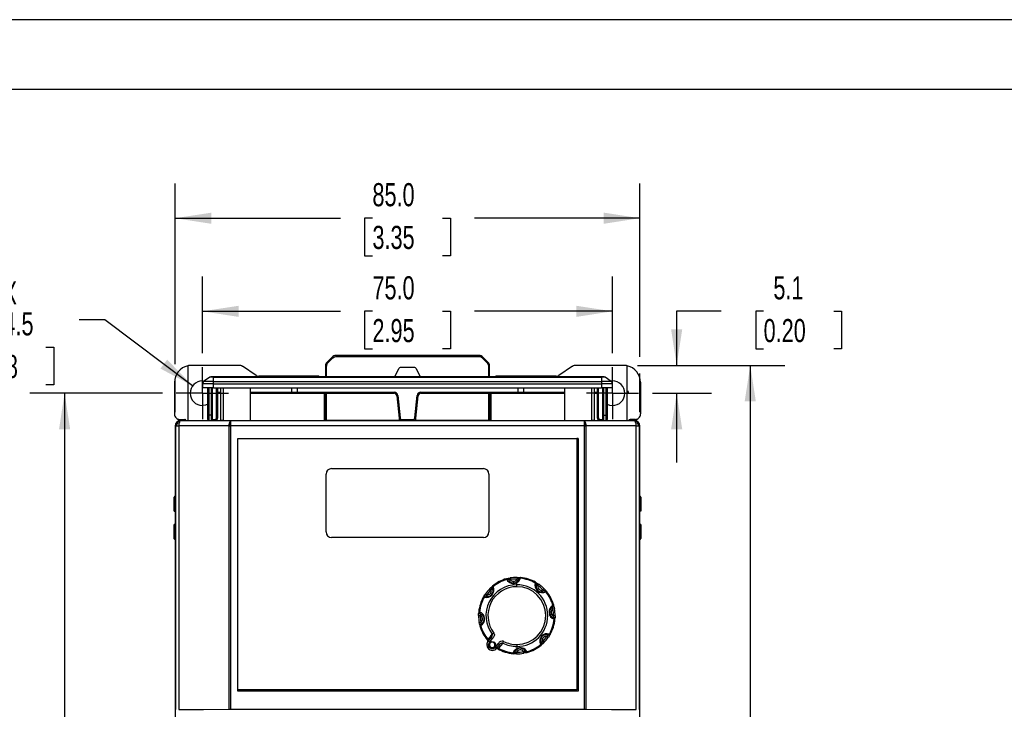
# Model space of a CAD drawing. Header units: millimetres. Extents: x 0 to 559, y 0 to 432.
# Tile 9 of 17: x 90 to 270, y 306 to 432. Entities that reach past the tile are written whole.
import ezdxf

# ---------------------------------------------------------------- set-up
doc = ezdxf.new("R2010")
doc.units = ezdxf.units.MM
doc.header["$LTSCALE"] = 2
doc.linetypes.add('CENTERX2', pattern=[20.32, 12.7, -2.54, 2.54, -2.54])
doc.layers.add('CENTER', color=40, linetype='CENTERX2')
doc.layers.add('DIMENSIONS', color=140, linetype='Continuous', lineweight=25)
doc.layers.add('TEXT', color=140, linetype='Continuous', lineweight=25)
doc.styles.add('SLDTEXTSTYLE0', font='TXT', dxfattribs={"width": 0.7})
doc.dimstyles.new('SLDDIMSTYLE0', dxfattribs={"dimtxt": 4.316016, "dimasz": 6.604, "dimexe": 0, "dimexo": 0.0625, "dimgap": 1.079004, "dimtad": 0, "dimtih": 1, "dimtoh": 1, "dimdec": 1, "dimrnd": 1e-09, "dimzin": 4, "dimdsep": 46, "dimtxsty": 'SLDTEXTSTYLE0', "dimsah": 1, "dimcen": 0.09, "dimadec": 0, "dimazin": 1, "dimtfac": 1, "dimtdec": 1, "dimtofl": 0, "dimtmove": 0, "dimatfit": 3, "dimfxl": 0, "dimfrac": 2, "dimtolj": 1, "dimtzin": 12, "dimarcsym": 0})
doc.dimstyles.new('SLDDIMSTYLE1', dxfattribs={"dimtxt": 4.316016, "dimasz": 6.604, "dimexe": 0, "dimexo": 0.0625, "dimgap": 1.079004, "dimtad": 0, "dimtih": 1, "dimtoh": 1, "dimdec": 1, "dimrnd": 1e-09, "dimzin": 12, "dimdsep": 46, "dimtxsty": 'SLDTEXTSTYLE0', "dimsah": 1, "dimcen": 0.09, "dimadec": 0, "dimazin": 3, "dimtfac": 1, "dimtdec": 1, "dimtofl": 0, "dimtmove": 0, "dimatfit": 3, "dimfxl": 0, "dimfrac": 2, "dimtolj": 1, "dimtzin": 12, "dimarcsym": 0})
doc.dimstyles.new('SLDDIMSTYLE3', dxfattribs={"dimtxt": 4.316016, "dimasz": 6.604, "dimexe": 0, "dimexo": 0.0625, "dimgap": 1.079004, "dimtad": 0, "dimtih": 1, "dimtoh": 1, "dimdec": 1, "dimrnd": 1e-09, "dimzin": 12, "dimdsep": 46, "dimtxsty": 'SLDTEXTSTYLE0', "dimsah": 1, "dimcen": 0.09, "dimadec": 0, "dimazin": 3, "dimtfac": 1, "dimtdec": 1, "dimtmove": 0, "dimatfit": 0, "dimfxl": 0, "dimfrac": 2, "dimtolj": 1, "dimtzin": 12, "dimarcsym": 0})
doc.dimstyles.new('SLDDIMSTYLE4', dxfattribs={"dimtxt": 4.316016, "dimasz": 6.604, "dimexe": 0, "dimexo": 0.0625, "dimgap": 1.079004, "dimtad": 0, "dimtih": 1, "dimtoh": 1, "dimdec": 1, "dimrnd": 1e-09, "dimzin": 12, "dimdsep": 46, "dimtxsty": 'SLDTEXTSTYLE0', "dimsah": 1, "dimcen": 0, "dimadec": 0, "dimazin": 3, "dimtfac": 1, "dimtdec": 1, "dimtofl": 0, "dimtmove": 0, "dimatfit": 3, "dimfxl": 0, "dimfrac": 2, "dimtolj": 1, "dimtzin": 12, "dimarcsym": 0})

# ---------------------------------------------------------------- blocks, each defined once
blk = doc.blocks.new('_D_9')
at = {"layer": 'DIMENSIONS'}
for p, q in [((123.47, 370.76), (123.47, 384.78)), ((198.47, 370.76), (198.47, 384.78)), ((123.47, 378.43), (148.71, 378.43)), ((154.56, 378.43), (153.11, 378.43)), ((153.11, 378.43), (153.11, 371.57)), ((167.38, 378.43), (168.83, 378.43)), ((168.83, 378.43), (168.83, 371.57)), ((198.47, 378.43), (173.23, 378.43)), ((153.11, 371.57), (154.56, 371.57)), ((168.83, 371.57), (167.38, 371.57))]:
    blk.add_line(p, q, dxfattribs=at)
for points in [[(123.47, 378.43), (130.08, 377.41), (130.08, 379.44)], [(198.47, 378.43), (191.87, 379.44), (191.87, 377.41)]]:
    blk.add_solid(points, dxfattribs=at)
at = {"layer": 'DIMENSIONS', "char_height": 4.233, "attachment_point": 1, "style": 'SLDTEXTSTYLE0'}
for s, insert in [('75.0', (154.56, 384.85)), ('2.95', (154.56, 377.02))]:
    blk.add_mtext(s, dxfattribs=dict(at, insert=insert))
blk = doc.blocks.new('_D_10')
at = {"layer": 'DIMENSIONS'}
for p, q in [((218.32, 378.43), (210.2, 378.43)), ((210.2, 378.43), (210.2, 368.54)), ((226.1, 378.43), (224.65, 378.43)), ((224.65, 378.43), (224.65, 371.57)), ((238.92, 378.43), (240.37, 378.43)), ((240.37, 378.43), (240.37, 371.57)), ((224.65, 371.57), (226.1, 371.57)), ((240.37, 371.57), (238.92, 371.57)), ((203.01, 368.54), (216.55, 368.54)), ((205.8, 363.44), (216.55, 363.44)), ((210.2, 363.44), (210.2, 350.74))]:
    blk.add_line(p, q, dxfattribs=at)
for points in [[(210.2, 368.54), (211.22, 375.15), (209.18, 375.15)], [(210.2, 363.44), (209.18, 356.83), (211.22, 356.83)]]:
    blk.add_solid(points, dxfattribs=at)
at = {"layer": 'DIMENSIONS', "char_height": 4.233, "attachment_point": 1, "style": 'SLDTEXTSTYLE0'}
for s, insert in [('5.1', (227.89, 384.85)), ('0.20', (226.1, 377.02))]:
    blk.add_mtext(s, dxfattribs=dict(at, insert=insert))
blk = doc.blocks.new('_D_11')
at = {"layer": 'DIMENSIONS'}
for p, q in [((203.01, 368.54), (230.01, 368.54)), ((223.66, 368.54), (223.66, 303.76)), ((217.25, 295.94), (215.8, 295.94)), ((215.8, 295.94), (215.8, 289.08)), ((230.07, 295.94), (231.52, 295.94)), ((231.52, 295.94), (231.52, 289.08)), ((215.8, 289.08), (217.25, 289.08)), ((231.52, 289.08), (230.07, 289.08)), ((223.66, 223.33), (223.66, 288.11)), ((205.12, 223.33), (230.01, 223.33))]:
    blk.add_line(p, q, dxfattribs=at)
for points in [[(223.66, 368.54), (222.64, 361.94), (224.68, 361.94)], [(223.66, 223.33), (224.68, 229.94), (222.64, 229.94)]]:
    blk.add_solid(points, dxfattribs=at)
at = {"layer": 'DIMENSIONS', "char_height": 4.233, "attachment_point": 1, "style": 'SLDTEXTSTYLE0'}
for s, insert in [('145.2', (215.45, 302.36)), ('5.72', (217.25, 294.54))]:
    blk.add_mtext(s, dxfattribs=dict(at, insert=insert))
blk = doc.blocks.new('_D_12')
at = {"layer": 'DIMENSIONS'}
for p, q in [((105.62, 376.89), (100.91, 376.89)), ((121.68, 364.79), (105.62, 376.89)), ((82.01, 371.84), (80.56, 371.84)), ((80.56, 371.84), (80.56, 364.98)), ((94.84, 371.84), (96.29, 371.84)), ((96.29, 371.84), (96.29, 364.98)), ((80.56, 364.98), (82.01, 364.98)), ((96.29, 364.98), (94.84, 364.98))]:
    blk.add_line(p, q, dxfattribs=at)
blk.add_solid([(121.68, 364.79), (117.02, 369.58), (115.79, 367.95)], dxfattribs=at)
at = {"layer": 'DIMENSIONS', "char_height": 4.233, "attachment_point": 1, "style": 'SLDTEXTSTYLE0'}
for s, insert in [('2X', (84.7, 383.91)), ('%%c', (80.55, 378.26)), ('4.5', (87.07, 378.26)), ('0.18', (82.01, 370.44))]:
    blk.add_mtext(s, dxfattribs=dict(at, insert=insert))
blk = doc.blocks.new('_D_13')
at = {"layer": 'DIMENSIONS'}
for p, q in [((118.48, 368.73), (118.47, 401.82)), ((203.47, 370.07), (203.47, 401.82)), ((118.47, 395.47), (148.71, 395.47)), ((154.56, 395.47), (153.11, 395.47)), ((153.11, 395.47), (153.11, 388.61)), ((167.38, 395.47), (168.83, 395.47)), ((168.83, 395.47), (168.83, 388.61)), ((203.47, 395.47), (173.23, 395.47)), ((153.11, 388.61), (154.56, 388.61)), ((168.83, 388.61), (167.38, 388.61)), ((118.48, 359.98), (118.48, 365.68)), ((203.47, 359.98), (203.47, 367.02))]:
    blk.add_line(p, q, dxfattribs=at)
for points in [[(118.47, 395.47), (125.08, 394.45), (125.08, 396.48)], [(203.47, 395.47), (196.86, 396.49), (196.86, 394.45)]]:
    blk.add_solid(points, dxfattribs=at)
at = {"layer": 'DIMENSIONS', "char_height": 4.233, "attachment_point": 1, "style": 'SLDTEXTSTYLE0'}
for s, insert in [('85.0', (154.56, 401.89)), ('3.35', (154.56, 394.07))]:
    blk.add_mtext(s, dxfattribs=dict(at, insert=insert))
blk = doc.blocks.new('_D_14')
at = {"layer": 'DIMENSIONS'}
for p, q in [((116.15, 363.44), (91.91, 363.44)), ((98.26, 363.44), (98.26, 303.49)), ((91.85, 295.66), (90.4, 295.66)), ((90.4, 295.66), (90.4, 288.8)), ((104.67, 295.66), (106.12, 295.66)), ((106.12, 295.66), (106.12, 288.8)), ((90.4, 288.8), (91.85, 288.8)), ((106.12, 288.8), (104.67, 288.8)), ((98.26, 227.89), (98.26, 287.84)), ((116.14, 227.89), (91.91, 227.89))]:
    blk.add_line(p, q, dxfattribs=at)
for points in [[(98.26, 363.44), (97.24, 356.83), (99.28, 356.83)], [(98.26, 227.89), (99.28, 234.49), (97.24, 234.49)]]:
    blk.add_solid(points, dxfattribs=at)
at = {"layer": 'DIMENSIONS', "char_height": 4.233, "attachment_point": 1, "style": 'SLDTEXTSTYLE0'}
for s, insert in [('135.6', (90.05, 302.09)), ('5.34', (91.85, 294.26))]:
    blk.add_mtext(s, dxfattribs=dict(at, insert=insert))
blk = doc.blocks.new('SW_CENTERMARKSYMBOL_0')
at = {"layer": 'CENTER', "color": 0}
for p, q in [((0, 2.54), (0, 4.78)), ((0, 0), (0, 2.54)), ((-2.54, 0), (-4.78, 0)), ((0, 0), (-2.54, 0)), ((0, 0), (0, -2.54)), ((0, 0), (2.54, 0)), ((2.54, 0), (4.78, 0)), ((0, -2.54), (0, -4.78))]:
    blk.add_line(p, q, dxfattribs=at)
blk = doc.blocks.new('SW_CENTERMARKSYMBOL_1')
at = {"layer": 'CENTER', "color": 0}
for p, q in [((0, 2.54), (0, 4.78)), ((0, 0), (0, 2.54)), ((-2.54, 0), (-4.78, 0)), ((0, 0), (-2.54, 0)), ((0, 0), (0, -2.54)), ((0, 0), (2.54, 0)), ((2.54, 0), (4.78, 0)), ((0, -2.54), (0, -4.78))]:
    blk.add_line(p, q, dxfattribs=at)

msp = doc.modelspace()

# ---------------------------------------------------------------- linework, layer by layer
at = {"color": 7, "linetype": 'Continuous'}
msp.add_line((0, 431.81), (558.8, 431.81), dxfattribs=at)
for p, q in [((146.26, 369.13), (147.18, 370.05)), ((146.41, 368.99), (147.32, 369.9)), ((147.18, 370.05), (147.32, 369.9)), ((174.06, 370.34), (147.89, 370.34)), ((147.89, 370.34), (147.89, 370.14)), ((147.89, 370.14), (174.06, 370.14)), ((174.06, 370.34), (174.06, 370.14)), ((174.76, 370.05), (174.62, 369.9)), ((174.62, 369.9), (175.54, 368.99)), ((174.76, 370.05), (175.68, 369.13)), ((120.77, 368.46), (120.77, 358.44)), ((130.17, 368.54), (121.47, 368.54)), ((133.28, 366.69), (130.78, 368.36)), ((145.97, 368.42), (145.97, 366.44)), ((145.97, 368.42), (146.17, 368.42)), ((146.17, 366.44), (146.17, 368.42)), ((146.26, 369.13), (146.41, 368.99)), ((159.33, 367.86), (158.62, 366.44)), ((162.16, 368.14), (159.78, 368.14)), ((163.32, 366.44), (162.61, 367.86)), ((175.68, 369.13), (175.54, 368.99)), ((175.97, 368.42), (175.77, 368.42)), ((175.77, 368.42), (175.77, 366.44)), ((175.97, 366.44), (175.97, 368.42)), ((191.16, 368.36), (188.67, 366.69)), ((200.47, 368.54), (191.77, 368.54)), ((201.17, 358.44), (201.17, 368.46)), ((123.47, 365.68), (123.8, 365.66)), ((124.85, 366.35), (123.69, 365.59)), ((125.47, 365.59), (123.69, 365.59)), ((125.47, 366.35), (124.85, 366.35)), ((125.47, 366.44), (125.12, 366.44)), ((125.47, 366.35), (125.47, 366.44)), ((196.47, 366.44), (125.47, 366.44)), ((125.47, 365.59), (125.47, 366.35)), ((125.47, 366.35), (196.47, 366.35)), ((125.47, 365.17), (125.47, 365.59)), ((125.47, 365.59), (196.47, 365.59)), ((144.74, 366.54), (133.77, 366.54)), ((188.17, 366.54), (177.2, 366.54)), ((196.47, 366.35), (196.47, 366.44)), ((196.82, 366.44), (196.47, 366.44)), ((196.47, 366.35), (196.47, 365.59)), ((197.1, 366.35), (196.47, 366.35)), ((196.47, 365.59), (196.47, 365.17)), ((198.25, 365.59), (196.47, 365.59)), ((198.25, 365.59), (197.1, 366.35)), ((198.47, 365.68), (198.14, 365.66)), ((118.37, 365.44), (118.37, 359.64)), ((125.47, 365.17), (123.47, 365.17)), ((123.47, 365.17), (123.47, 364.44)), ((125.47, 364.44), (123.47, 364.44)), ((124.47, 359.44), (124.47, 364.44)), ((124.67, 359.44), (124.67, 364.44)), ((125.07, 364.44), (125.07, 359.44)), ((125.27, 364.44), (125.27, 359.44)), ((125.47, 365.17), (196.47, 365.17)), ((125.47, 364.44), (125.47, 365.17)), ((125.47, 364.44), (196.47, 364.44)), ((126.07, 358.94), (126.07, 364.44)), ((126.27, 358.94), (126.27, 364.44)), ((126.82, 358.46), (126.82, 364.44)), ((127.27, 364.44), (127.27, 358.46)), ((132.27, 358.46), (132.27, 364.44)), ((139.77, 364.44), (139.77, 363.64)), ((140.77, 364.44), (140.77, 363.64)), ((181.17, 364.44), (181.17, 363.64)), ((182.17, 364.44), (182.17, 363.64)), ((189.67, 364.44), (189.67, 358.46)), ((194.67, 358.46), (194.67, 364.44)), ((195.12, 364.44), (195.12, 358.46)), ((195.67, 364.44), (195.67, 358.94)), ((195.87, 364.44), (195.87, 358.94)), ((198.47, 365.17), (196.47, 365.17)), ((196.47, 365.17), (196.47, 364.44)), ((198.47, 364.44), (196.47, 364.44)), ((196.67, 359.44), (196.67, 364.44)), ((196.87, 359.44), (196.87, 364.44)), ((197.27, 364.44), (197.27, 359.44)), ((197.47, 364.44), (197.47, 359.44)), ((198.47, 364.44), (198.47, 365.17)), ((201.27, 363.88), (201.27, 363.88)), ((203.58, 365.44), (203.58, 359.64)), ((126.27, 363.64), (126.82, 363.64)), ((126.27, 363.44), (126.82, 363.44)), ((132.27, 363.64), (139.77, 363.64)), ((132.27, 363.44), (139.97, 363.44)), ((139.77, 363.64), (140.77, 363.64)), ((139.97, 363.44), (140.77, 363.44)), ((140.77, 363.64), (140.77, 363.44)), ((140.77, 363.64), (158.52, 363.64)), ((140.77, 363.44), (158.52, 363.44)), ((145.75, 363.44), (145.75, 358.46)), ((145.78, 358.65), (145.78, 363.44)), ((145.97, 363.44), (145.97, 358.46)), ((146.17, 358.46), (146.17, 363.44)), ((158.52, 363.64), (158.52, 363.44)), ((159.22, 363.01), (159.02, 362.99)), ((159.02, 362.99), (159.43, 358.89)), ((159.22, 363.01), (159.63, 358.91)), ((162.32, 358.91), (162.73, 363.01)), ((162.52, 358.89), (162.93, 362.99)), ((162.73, 363.01), (162.93, 362.99)), ((163.42, 363.64), (163.42, 363.44)), ((163.42, 363.64), (181.17, 363.64)), ((163.42, 363.44), (181.17, 363.44)), ((175.77, 363.44), (175.77, 358.46)), ((175.97, 358.46), (175.97, 363.44)), ((176.16, 363.44), (176.16, 358.65)), ((176.2, 363.44), (176.2, 358.46)), ((181.17, 363.64), (182.17, 363.64)), ((181.17, 363.64), (181.17, 363.44)), ((181.17, 363.44), (181.97, 363.44)), ((181.97, 363.44), (189.67, 363.44)), ((182.17, 363.64), (189.67, 363.64)), ((195.12, 363.64), (195.67, 363.64)), ((195.12, 363.44), (195.67, 363.44)), ((119.37, 358.64), (120.27, 358.64)), ((119.47, 358.44), (119.48, 358.44)), ((119.59, 358.44), (119.48, 358.44)), ((119.59, 358.44), (128.61, 358.44)), ((124.67, 359.44), (124.47, 359.44)), ((124.47, 358.64), (124.47, 359.44)), ((124.58, 358.46), (124.67, 358.46)), ((124.58, 358.46), (124.67, 358.46)), ((125.07, 359.44), (124.67, 359.44)), ((124.67, 358.46), (124.67, 359.44)), ((124.67, 358.46), (125.07, 358.46)), ((124.67, 358.46), (125.07, 358.46)), ((125.07, 359.44), (125.07, 358.46)), ((125.27, 359.44), (125.07, 359.44)), ((125.07, 358.46), (125.16, 358.46)), ((125.07, 358.46), (125.16, 358.46)), ((125.16, 358.46), (125.77, 358.46)), ((125.16, 358.46), (125.77, 358.46)), ((125.27, 359.44), (125.27, 358.64)), ((125.27, 358.64), (125.77, 358.64)), ((125.77, 358.46), (125.77, 358.64)), ((125.77, 358.46), (125.92, 358.46)), ((125.77, 358.46), (125.92, 358.46)), ((126.07, 358.94), (126.27, 358.94)), ((127.27, 358.46), (126.82, 358.46)), ((126.82, 358.44), (126.82, 358.46)), ((127.27, 358.46), (126.82, 358.46)), ((127.27, 358.46), (132.27, 358.46)), ((127.27, 358.46), (127.27, 358.44)), ((127.27, 358.46), (132.27, 358.46)), ((128.61, 358.44), (193.33, 358.44)), ((128.61, 358.44), (128.61, 357.44)), ((132.27, 358.44), (132.27, 358.46)), ((145.75, 358.46), (159.49, 358.46)), ((159.49, 358.46), (145.75, 358.46)), ((159.63, 358.91), (159.43, 358.89)), ((159.45, 358.78), (159.45, 358.62)), ((159.54, 358.62), (159.45, 358.62)), ((159.49, 358.46), (159.71, 358.46)), ((159.69, 358.51), (159.71, 358.46)), ((159.71, 358.46), (159.78, 358.46)), ((159.78, 358.46), (159.92, 358.46)), ((159.78, 358.46), (159.92, 358.46)), ((159.92, 358.64), (159.92, 358.46)), ((159.92, 358.64), (162.02, 358.64)), ((159.92, 358.46), (162.02, 358.46)), ((159.92, 358.46), (159.92, 358.44)), ((159.92, 358.46), (162.02, 358.46)), ((162.02, 358.64), (162.02, 358.46)), ((162.02, 358.46), (162.17, 358.46)), ((162.02, 358.46), (162.02, 358.44)), ((162.02, 358.46), (162.17, 358.46)), ((162.17, 358.46), (162.23, 358.46)), ((162.23, 358.46), (162.25, 358.51)), ((162.23, 358.46), (162.46, 358.46)), ((162.32, 358.91), (162.52, 358.89)), ((162.41, 358.62), (162.49, 358.62)), ((162.46, 358.46), (176.2, 358.46)), ((176.2, 358.46), (162.46, 358.46)), ((162.49, 358.62), (162.49, 358.78)), ((189.67, 358.46), (194.67, 358.46)), ((189.67, 358.46), (189.67, 358.44)), ((189.67, 358.46), (194.67, 358.46)), ((193.33, 357.44), (193.33, 358.44)), ((193.33, 358.44), (202.35, 358.44)), ((195.12, 358.46), (194.67, 358.46)), ((194.67, 358.44), (194.67, 358.46)), ((195.12, 358.46), (194.67, 358.46)), ((195.12, 358.46), (195.12, 358.44)), ((195.87, 358.94), (195.67, 358.94)), ((196.02, 358.46), (196.17, 358.46)), ((196.02, 358.46), (196.17, 358.46)), ((196.17, 358.64), (196.67, 358.64)), ((196.17, 358.64), (196.17, 358.46)), ((196.17, 358.46), (196.78, 358.46)), ((196.17, 358.46), (196.78, 358.46)), ((196.67, 359.44), (196.87, 359.44)), ((196.67, 358.64), (196.67, 359.44)), ((196.78, 358.46), (196.87, 358.46)), ((196.78, 358.46), (196.87, 358.46)), ((196.87, 358.46), (196.87, 359.44)), ((196.87, 359.44), (197.27, 359.44)), ((196.87, 358.46), (197.27, 358.46)), ((196.87, 358.46), (197.27, 358.46)), ((197.47, 359.44), (197.27, 359.44)), ((197.27, 359.44), (197.27, 358.46)), ((197.27, 358.46), (197.36, 358.46)), ((197.27, 358.46), (197.36, 358.46)), ((197.47, 359.44), (197.47, 358.64)), ((202.58, 358.64), (201.67, 358.64)), ((202.35, 358.44), (202.47, 358.44)), ((202.47, 358.44), (202.47, 358.44)), ((118.47, 357.44), (118.47, 234.44)), ((118.59, 357.44), (118.48, 357.44)), ((118.48, 357.44), (118.48, 305.44)), ((118.74, 357.44), (118.59, 357.44)), ((118.59, 305.56), (118.59, 357.44)), ((118.74, 357.44), (119.14, 357.44)), ((128.34, 357.44), (119.14, 357.44)), ((119.14, 357.44), (119.14, 305.57)), ((128.34, 357.44), (128.47, 357.44)), ((128.34, 305.6), (128.34, 357.44)), ((128.47, 357.44), (128.61, 357.44)), ((193.33, 357.44), (128.61, 357.44)), ((128.61, 357.44), (128.61, 305.6)), ((193.33, 357.44), (193.47, 357.44)), ((193.33, 305.6), (193.33, 357.44)), ((193.47, 357.44), (193.61, 357.44)), ((193.61, 357.44), (193.61, 305.6)), ((202.81, 357.44), (193.61, 357.44)), ((202.81, 305.57), (202.81, 357.44)), ((202.81, 357.44), (203.2, 357.44)), ((203.35, 357.44), (203.2, 357.44)), ((203.35, 357.44), (203.35, 305.56)), ((203.47, 357.44), (203.35, 357.44)), ((203.47, 305.44), (203.47, 357.44)), ((203.47, 234.44), (203.47, 357.44)), ((129.97, 309.14), (129.97, 355.14)), ((129.97, 355.14), (191.97, 355.14)), ((129.97, 355.14), (192.18, 355.14)), ((129.97, 308.93), (129.97, 355.14)), ((129.97, 355.14), (129.97, 355.14)), ((191.97, 355.14), (191.97, 309.14)), ((192.17, 355.14), (191.97, 355.14)), ((192.17, 308.94), (192.17, 355.14)), ((192.18, 355.14), (192.17, 355.14)), ((192.18, 355.14), (192.18, 308.93)), ((147.07, 349.64), (174.87, 349.64)), ((146.07, 338.04), (146.07, 348.64)), ((175.87, 348.64), (175.87, 338.04)), ((118.31, 341.88), (118.31, 344.4)), ((118.31, 344.4), (118.31, 344.4)), ((118.31, 341.87), (118.31, 344.4)), ((203.63, 341.88), (203.63, 344.4)), ((203.63, 344.4), (203.63, 344.4)), ((203.63, 344.4), (203.63, 341.87)), ((203.63, 344.4), (203.63, 344.4)), ((118.31, 341.87), (118.31, 341.88)), ((203.63, 341.88), (203.63, 341.87)), ((118.31, 339.4), (118.31, 339.4)), ((118.31, 336.88), (118.31, 339.4)), ((118.31, 336.87), (118.31, 339.4)), ((203.63, 339.4), (203.63, 339.4)), ((203.63, 336.88), (203.63, 339.4)), ((203.63, 339.4), (203.63, 336.87)), ((118.31, 336.87), (118.31, 336.88)), ((174.87, 337.04), (147.07, 337.04)), ((203.63, 336.87), (203.63, 336.88)), ((203.63, 336.87), (203.63, 336.87)), ((179.72, 329.63), (179.77, 329.33)), ((181.33, 329.48), (181.38, 329.57)), ((181.37, 329.55), (181.36, 329.5)), ((181.65, 329.7), (181.65, 329.69)), ((176.46, 327.76), (176.42, 327.86)), ((176.44, 327.84), (176.47, 327.79)), ((176.53, 328.15), (176.54, 328.14)), ((179.42, 329.33), (179.39, 329.38)), ((180.31, 328.7), (180.46, 328.71)), ((180.36, 329.01), (180.36, 328.71)), ((180.97, 328.38), (180.97, 328.78)), ((180.97, 328.03), (180.97, 328.38)), ((184.4, 328.82), (184.41, 328.84)), ((184.53, 328.5), (184.55, 328.55)), ((184.56, 328.57), (184.54, 328.47)), ((184.96, 328.49), (184.79, 328.25)), ((174.89, 326.17), (174.87, 326.17)), ((175.13, 326.33), (175.24, 326.31)), ((175.21, 326.3), (175.16, 326.32)), ((175.22, 326.72), (175.46, 326.55)), ((185.47, 327.4), (185.47, 327.1)), ((185.95, 327.22), (185.47, 327.1)), ((186.07, 327.27), (186.02, 327.24)), ((186.38, 327.18), (186.37, 327.17)), ((187.63, 324.32), (187.54, 324.26)), ((187.56, 324.29), (187.61, 324.32)), ((187.7, 324.62), (187.71, 324.62)), ((173.97, 322.74), (174.27, 322.74)), ((174, 323.42), (174.02, 323.42)), ((174.23, 323.1), (174.14, 323.14)), ((174.16, 323.14), (174.21, 323.13)), ((174.28, 323.09), (174.64, 322.89)), ((186.91, 323.62), (186.97, 322.74)), ((187.24, 323.35), (186.94, 323.35)), ((187.86, 323.99), (187.56, 323.94)), ((187.79, 322.34), (187.73, 322.35)), ((174.08, 321.49), (174.38, 321.54)), ((174.24, 320.86), (174.23, 320.86)), ((174.31, 321.15), (174.4, 321.21)), ((174.38, 321.18), (174.33, 321.16)), ((187.94, 322.06), (187.92, 322.06)), ((186.8, 319.15), (186.7, 319.17)), ((186.73, 319.18), (186.78, 319.16)), ((187.06, 319.31), (187.07, 319.3)), ((175.47, 317.38), (175.77, 317.38)), ((175.75, 318.07), (176.29, 318.72)), ((175.98, 317.87), (176.52, 318.52)), ((177.04, 316.97), (177.59, 317.63)), ((177.82, 317.43), (177.28, 316.79)), ((177.82, 317.43), (177.81, 317.45)), ((180.97, 317.44), (180.97, 317.09)), ((180.97, 317.09), (180.97, 316.7)), ((185.41, 317.33), (185.41, 317.34)), ((185.48, 317.72), (185.52, 317.62)), ((185.51, 317.64), (185.48, 317.69)), ((180.29, 315.77), (180.29, 315.79)), ((180.57, 315.92), (180.58, 315.98)), ((180.97, 315.74), (180.97, 316.04)), ((182.22, 316.53), (182.48, 316.21)), ((182.53, 316.15), (182.55, 316.1)), ((182.85, 316.01), (182.85, 316)), ((191.97, 309.14), (129.97, 309.14)), ((129.97, 309.14), (129.97, 308.94)), ((129.97, 308.94), (192.17, 308.94)), ((129.97, 308.94), (129.97, 308.93)), ((192.18, 308.93), (129.97, 308.93)), ((192.17, 308.94), (192.18, 308.93)), ((128.34, 305.6), (128.61, 305.6)), ((128.61, 305.6), (193.33, 305.6)), ((193.33, 305.6), (193.61, 305.6))]:
    msp.add_line(p, q)
at = {"flags": 128}
for points in [[(147.32, 369.9), (147.61, 370.09), (147.89, 370.14)], [(175.54, 368.99), (175.72, 368.7), (175.77, 368.42)], [(144.74, 366.54), (145.16, 366.45), (145.18, 366.44)], [(177.2, 366.54), (176.79, 366.45), (176.76, 366.44)], [(201.27, 363.88), (201.3, 363.63), (201.3, 363.44)], [(124.47, 361.43), (124.05, 361.27), (123.47, 361.19)], [(197.47, 361.43), (197.89, 361.27), (198.47, 361.19)], [(119.59, 358.44), (119.42, 358.36), (119.27, 358.15), (119.17, 357.82), (119.14, 357.44)], [(120.41, 358.58), (120.34, 358.63), (120.27, 358.64)], [(120.47, 358.44), (120.45, 358.52), (120.41, 358.58)], [(145.75, 358.65), (145.77, 358.65), (145.78, 358.65)], [(145.78, 358.65), (145.78, 358.65), (145.78, 358.65)], [(176.16, 358.65), (176.16, 358.65), (176.16, 358.65)], [(176.16, 358.65), (176.17, 358.65), (176.2, 358.65)], [(201.47, 358.44), (201.49, 358.52), (201.53, 358.58)], [(201.53, 358.58), (201.6, 358.63), (201.67, 358.64)], [(202.81, 357.44), (202.77, 357.82), (202.67, 358.15), (202.52, 358.36), (202.35, 358.44)], [(203.63, 344.4), (203.63, 342.99), (203.63, 341.87)], [(203.63, 341.87), (203.63, 341.87), (203.63, 341.87)], [(203.63, 339.4), (203.63, 339.4), (203.63, 339.4)], [(203.63, 339.4), (203.63, 337.99), (203.63, 336.87)], [(118.35, 336.76), (118.32, 336.8), (118.31, 336.87)], [(179.28, 329.53), (179.46, 329.57), (179.72, 329.63)], [(181.01, 329.74), (181.01, 329.72), (181.01, 329.65), (181.01, 329.55), (181.01, 329.44)], [(181.01, 329.74), (181.27, 329.73), (181.46, 329.72)], [(176.05, 327.71), (176.24, 327.89), (176.38, 328.02)], [(176.47, 327.75), (176.47, 327.75), (176.49, 327.72)], [(179.09, 329.48), (179.13, 329.49), (179.17, 329.49)], [(179.28, 329.47), (179.22, 329.49), (179.19, 329.49)], [(179.38, 329.4), (179.4, 329.39), (179.44, 329.31)], [(179.46, 329.27), (179.45, 329.3), (179.45, 329.31)], [(181.33, 329.47), (181.33, 329.46), (181.32, 329.43)], [(184.49, 328.76), (184.46, 328.8), (184.41, 328.83)], [(184.54, 328.7), (184.5, 328.75), (184.49, 328.76)], [(184.52, 328.42), (184.54, 328.46), (184.54, 328.46)], [(184.58, 328.74), (184.74, 328.64), (184.96, 328.49)], [(174.93, 326.25), (174.91, 326.23), (174.88, 326.17)], [(175.01, 326.3), (174.96, 326.27), (174.93, 326.25)], [(174.97, 326.35), (175.07, 326.51), (175.22, 326.72)], [(175.29, 326.29), (175.25, 326.3), (175.25, 326.3)], [(175.61, 326.24), (175.42, 326.26), (175.29, 326.29)], [(176.05, 327.71), (176.06, 327.7), (176.11, 327.65), (176.18, 327.58), (176.26, 327.5)], [(185.47, 327.4), (185.62, 327.42), (185.73, 327.45)], [(185.95, 327.66), (185.93, 327.65), (185.88, 327.6), (185.81, 327.53), (185.73, 327.45)], [(185.95, 327.66), (186.13, 327.47), (186.25, 327.33)], [(185.99, 327.24), (185.98, 327.24), (185.95, 327.22)], [(186.34, 327.22), (186.36, 327.2), (186.38, 327.18)], [(187.5, 324.25), (187.54, 324.26), (187.54, 324.26)], [(187.7, 324.43), (187.72, 324.49), (187.72, 324.51)], [(187.72, 324.51), (187.72, 324.55), (187.71, 324.62)], [(187.76, 324.43), (187.81, 324.25), (187.86, 323.99)], [(173.97, 322.77), (173.98, 323.04), (173.99, 323.22)], [(173.97, 322.77), (173.99, 322.77), (174.06, 322.77), (174.16, 322.77), (174.27, 322.77)], [(174.24, 323.1), (174.25, 323.1), (174.28, 323.09)], [(186.92, 323.51), (186.93, 323.41), (186.97, 322.86)], [(187.97, 322.7), (187.95, 322.7), (187.88, 322.7), (187.79, 322.7), (187.67, 322.7)], [(187.7, 322.38), (187.7, 322.38), (187.67, 322.39)], [(187.83, 322.31), (187.77, 322.36), (187.71, 322.38)], [(187.97, 322.7), (187.97, 322.44), (187.95, 322.25)], [(174.18, 321.05), (174.14, 321.23), (174.08, 321.49)], [(174.24, 321.05), (174.22, 320.99), (174.22, 320.97)], [(174.22, 320.97), (174.22, 320.92), (174.23, 320.86)], [(174.44, 321.23), (174.41, 321.22), (174.4, 321.21)], [(175.69, 318.41), (176.15, 318.94), (176.47, 319.32)], [(176.36, 318.8), (176.33, 318.75), (176.31, 318.7)], [(176.76, 319.54), (176.68, 319.48), (176.6, 319.42), (176.53, 319.37), (176.47, 319.32)], [(176.76, 319.54), (176.83, 319.4), (176.86, 319.23), (176.84, 319.03), (176.79, 318.91), (176.73, 318.78), (176.65, 318.67), (176.52, 318.52)], [(186.73, 318.75), (186.71, 318.77), (186.65, 318.8), (186.57, 318.86), (186.48, 318.92)], [(186.66, 319.19), (186.69, 319.17), (186.69, 319.17)], [(186.97, 319.13), (186.87, 318.97), (186.73, 318.75)], [(186.93, 319.17), (186.98, 319.2), (187, 319.22)], [(187, 319.22), (187.03, 319.25), (187.07, 319.3)], [(175.68, 318.39), (175.69, 318.4), (175.69, 318.41)], [(176.93, 317.07), (176.88, 316.96), (176.8, 316.87), (176.68, 316.81), (176.53, 316.78), (176.32, 316.79), (176.13, 316.88), (175.98, 317.03), (175.89, 317.22), (175.87, 317.38), (175.88, 317.5), (175.93, 317.6), (176.01, 317.68)], [(176.01, 317.68), (176.06, 317.79), (176.14, 317.88), (176.26, 317.94), (176.41, 317.97), (176.62, 317.96), (176.82, 317.87), (176.97, 317.71), (177.05, 317.52), (177.08, 317.37), (177.06, 317.24), (177.02, 317.14), (176.93, 317.07)], [(176.52, 318.52), (176.48, 318.56), (176.44, 318.6), (176.4, 318.63), (176.36, 318.66), (176.33, 318.68), (176.31, 318.7), (176.3, 318.71), (176.29, 318.72)], [(177.81, 317.45), (177.8, 317.45), (177.78, 317.47), (177.76, 317.49), (177.72, 317.52), (177.68, 317.55), (177.64, 317.59), (177.59, 317.63)], [(178.39, 317.72), (177.98, 317.22), (177.62, 316.79)], [(177.8, 317.44), (177.85, 317.48), (177.89, 317.51)], [(178.39, 317.72), (178.42, 317.78), (178.46, 317.86), (178.51, 317.94), (178.55, 318.03)], [(185.48, 317.72), (185.47, 317.73), (185.46, 317.76)], [(185.9, 317.76), (185.71, 317.58), (185.57, 317.46)], [(185.9, 317.76), (185.88, 317.78), (185.83, 317.83), (185.77, 317.89), (185.68, 317.98)], [(177.22, 316.68), (177.17, 316.65), (177.09, 316.58)], [(177.62, 316.79), (177.61, 316.78), (177.61, 316.77)], [(180.32, 315.77), (180.3, 315.77), (180.29, 315.77)], [(180.31, 315.92), (180.63, 316.45), (180.97, 316.7)], [(180.94, 315.74), (180.67, 315.74), (180.49, 315.76)], [(180.61, 316.01), (180.61, 316.01), (180.62, 316.04)], [(180.94, 315.74), (180.94, 315.76), (180.94, 315.83), (180.94, 315.92), (180.94, 316.04)], [(182.22, 315.85), (182.22, 315.87), (182.21, 315.94), (182.19, 316.03), (182.17, 316.15)], [(182.66, 315.95), (182.48, 315.9), (182.22, 315.85)], [(182.48, 316.21), (182.49, 316.17), (182.5, 316.17)], [(182.66, 316.01), (182.72, 315.99), (182.76, 315.99)], [(182.76, 315.99), (182.78, 315.99), (182.85, 316)], [(119.14, 305.57), (123.68, 305.58), (128.34, 305.6)], [(193.61, 305.6), (198.27, 305.58), (202.81, 305.57)]]:
    msp.add_lwpolyline(points, dxfattribs=at)
for centre, radius, start, end in [((147.89, 369.34), 1, 90, 135), ((174.06, 369.34), 1, 45, 90), ((174.06, 369.34), 0.799, 44.9585, 90.0415), ((121.47, 365.44), 3.1, 102.9972, 180), ((121.47, 365.44), 3.1, 90, 103.0297), ((130.17, 367.44), 1.1, 56.3099, 90), ((146.97, 368.42), 1, 135, 180), ((146.97, 368.42), 0.799, 134.9585, 180.0415), ((159.78, 367.64), 0.5, 90, 153.4349), ((162.16, 367.64), 0.5, 26.5651, 90), ((174.97, 368.42), 1, 360, 45), ((191.77, 367.44), 1.1, 90, 123.6901), ((200.47, 365.44), 3.1, 77.0028, 90), ((200.47, 365.44), 3.1, 360, 77.0353), ((123.47, 363.44), 2.24, 90, 270), ((123.97, 365.17), 0.5, 123.6901, 180), ((125.12, 365.94), 0.5, 90, 123.6901), ((133.77, 367.44), 0.895, 236.3099, 270), ((188.17, 367.44), 0.895, 270, 303.6901), ((196.82, 365.94), 0.5, 56.3099, 90), ((197.97, 365.17), 0.5, 0, 56.3099), ((198.47, 363.44), 2.24, 270, 90), ((198.47, 363.44), 2.83, 360, 8.9622), ((139.97, 363.64), 0.2, 180, 270), ((158.52, 362.94), 0.7, 5.7106, 90), ((158.52, 362.94), 0.5, 5.7106, 90), ((163.42, 362.94), 0.7, 90, 174.2894), ((163.42, 362.94), 0.5, 90, 174.2894), ((181.97, 363.64), 0.2, 270, 0), ((119.37, 359.64), 1, 180.0021, 270.0044), ((119.48, 357.44), 1, 89.9991, 179.9987), ((119.59, 357.44), 1, 90.0011, 180.0011), ((119.67, 357.51), 0.935, 94.9764, 184.2331), ((124.67, 358.64), 0.2, 180, 242.8105), ((125.07, 358.64), 0.2, 297.1895, 0), ((125.77, 358.94), 0.3, 270, 360), ((125.77, 358.94), 0.5, 287.0986, 360), ((129.46, 357.67), 1.15, 137.9315, 191.6453), ((130.4, 357.68), 1.94, 157.1054, 187.264), ((145.89, 358.6), 0.162, 203.577, 238.6998), ((146.17, 358.63), 0.394, 176.7095, 204.461), ((159.92, 358.94), 0.5, 185.7106, 252.9014), ((159.95, 358.64), 0.5, 182, 200.8425), ((159.92, 358.94), 0.3, 185.7106, 270), ((159.92, 358.94), 0.5, 252.9014, 270), ((162.02, 358.94), 0.3, 270, 354.2894), ((162.02, 358.94), 0.5, 270, 287.0986), ((162.02, 358.94), 0.5, 287.0986, 354.2894), ((161.99, 358.64), 0.5, 339.1575, 358), ((175.96, 358.65), 0.199, 292.7975, 0.1296), ((175.77, 358.63), 0.393, 335.5078, 3.3189), ((176.05, 358.6), 0.164, 301.2994, 336.1907), ((191.55, 357.68), 1.94, 352.736, 22.8946), ((192.48, 357.67), 1.15, 348.3547, 42.0685), ((196.17, 358.94), 0.5, 180, 252.9014), ((196.17, 358.94), 0.3, 180, 270), ((196.87, 358.64), 0.2, 180, 242.8105), ((197.27, 358.64), 0.2, 297.1895, 0), ((202.27, 357.51), 0.935, 355.7669, 85.0236), ((202.35, 357.44), 1, 359.9989, 89.9989), ((202.47, 357.44), 1, 0.0013, 90.0009), ((202.58, 359.64), 1, 269.9956, 359.9979), ((147.07, 348.64), 1, 90, 180), ((174.87, 348.64), 1, 0, 90), ((118.51, 344.4), 0.2, 90.264, 179.9804), ((118.51, 344.4), 0.2, 102.1471, 179.9948), ((118.47, 350.55), 6.16, 268.568, 270.0915), ((203.43, 344.4), 0.2, 0.0038, 89.9761), ((203.43, 344.4), 0.2, 0.0051, 77.853), ((203.48, 350.55), 6.16, 269.9085, 271.432), ((118.47, 338.19), 3.7, 89.8479, 92.386), ((118.51, 353.7), 11.83, 269.0111, 269.9801), ((203.43, 354.03), 12.15, 270.0291, 270.972), ((203.48, 338.19), 3.7, 87.614, 90.1521), ((118.47, 343.09), 3.7, 267.614, 270.1521), ((118.51, 327.58), 11.83, 90.0199, 90.9889), ((203.43, 327.25), 12.15, 89.028, 89.9709), ((203.48, 343.09), 3.7, 269.8479, 272.386), ((118.47, 330.73), 6.16, 89.9085, 91.432), ((118.51, 336.88), 0.2, 180.0051, 257.853), ((118.51, 336.87), 0.2, 180, 216.6743), ((118.5, 336.85), 0.173, 211.3186, 273.3448), ((147.07, 338.04), 1, 180, 270), ((174.87, 338.04), 1, 270, 0), ((203.43, 336.87), 0.2, 270.0051, 359.9949), ((203.48, 330.73), 6.16, 88.568, 90.0915), ((203.43, 336.88), 0.2, 282.1471, 359.9948), ((180.97, 322.74), 7, 89.7069, 100.2932), ((180.38, 329.94), 1.3, 296.8553, 343.107), ((181.55, 329.31), 0.258, 72.078, 152.8191), ((181.53, 329.48), 0.182, 85.3746, 150.2433), ((181.62, 329.39), 0.302, 83.1646, 124.3731), ((178.85, 330.1), 2.83, 349.059, 351.7562), ((180.97, 322.74), 6.85, 60.5151, 84.4849), ((180.97, 322.74), 7, 60.5978, 84.4022), ((175.41, 327.41), 1.36, 252.7745, 27.2255), ((180.97, 322.74), 5.65, 90, 217.2051), ((180.97, 322.74), 5.29, 89.9944, 217.2135), ((177.19, 326.98), 1.07, 132.8354, 150.6002), ((176.6, 327.9), 0.182, 130.3746, 195.2433), ((176.72, 327.9), 0.302, 128.1646, 169.3731), ((176.73, 327.8), 0.258, 117.078, 197.8191), ((180.97, 322.74), 7, 105.5978, 129.4022), ((174.27, 326.44), 2.83, 34.0591, 36.756), ((180.97, 322.74), 6.85, 105.5151, 129.4849), ((179.18, 329.18), 0.302, 65.6271, 106.8354), ((181.89, 330.39), 2.95, 198.0349, 200.8899), ((179.26, 329.12), 0.25, 35.6347, 119.4681), ((180.34, 329.98), 1.36, 207.9235, 297.7417), ((179.25, 329.28), 0.182, 39.7568, 104.6254), ((179.67, 328.27), 1.07, 84.3999, 102.1643), ((180.36, 329.71), 1, 206.1997, 270.0001), ((180.97, 322.74), 6.7, 89.7069, 100.2932), ((180.36, 329.71), 0.698, 212.9186, 270.0635), ((180.36, 329.71), 0.698, 269.915, 337.1021), ((180.36, 329.71), 1, 270, 343.8001), ((180.97, 322.74), 5.65, 270, 90), ((180.97, 322.74), 5.29, 270.0038, 89.9962), ((181.29, 328.41), 1.07, 87.8336, 105.6014), ((185.64, 328.3), 1.36, 162.8234, 297.1766), ((186.93, 327.55), 2.83, 153.2427, 155.9437), ((184.28, 328.46), 0.25, 350.6347, 74.4681), ((184.26, 328.56), 0.302, 20.6271, 61.8354), ((184.38, 328.58), 0.182, 354.7568, 59.6254), ((185.47, 328.1), 1, 161.1998, 270), ((183.96, 327.57), 1.07, 39.3999, 57.1643), ((185.47, 328.1), 0.7, 167.9892, 269.9785), ((180.97, 322.74), 6.7, 44.7068, 55.2932), ((180.97, 322.74), 7, 50, 55.2932), ((180.97, 322.74), 7, 44.7069, 50), ((180.97, 322.74), 7, 150.5978, 174.4022), ((180.97, 322.74), 6.85, 150.5151, 174.4849), ((175.15, 326.02), 0.302, 110.6271, 151.8354), ((176.16, 328.69), 2.83, 243.2427, 245.9437), ((175.12, 326.15), 0.182, 84.7568, 149.6254), ((175.25, 326.04), 0.25, 80.6348, 164.4681), ((180.97, 322.74), 7, 134.7069, 145.2932), ((176.14, 325.73), 1.07, 129.3999, 147.1643), ((175.61, 327.24), 0.7, 257.9944, 22.0056), ((180.97, 322.74), 6.7, 134.7068, 145.2932), ((175.61, 327.24), 1, 270, 28.8001), ((185.21, 326.52), 1.07, 42.8354, 60.6002), ((186.03, 326.98), 0.258, 27.0781, 107.8192), ((186.15, 326.99), 0.3, 50.0008, 121.4153), ((186.14, 327.11), 0.182, 40.3745, 105.2433), ((186.14, 326.99), 0.302, 38.1646, 79.3731), ((184.68, 329.44), 2.83, 304.0591, 306.756), ((180.97, 322.74), 6.85, 15.5151, 39.4849), ((180.97, 322.74), 7, 15.5978, 39.4022), ((188.21, 323.37), 1.36, 117.8255, 252.1745), ((187.94, 323.35), 1, 116.1998, 253.8001), ((187.36, 324.45), 0.25, 305.6347, 29.4681), ((186.5, 324.04), 1.07, 354.3999, 12.1643), ((188.59, 321.93), 2.83, 108.2427, 110.9437), ((187.52, 324.46), 0.182, 309.7568, 14.6254), ((187.41, 324.53), 0.302, 335.6271, 16.8354), ((180.97, 322.74), 7, 179.7069, 180), ((180.97, 322.74), 7, 180, 190.2932), ((174.31, 323.39), 0.302, 173.1646, 214.3731), ((173.61, 320.62), 2.83, 79.0591, 81.756), ((174.23, 323.3), 0.182, 175.3745, 240.2433), ((174.39, 323.32), 0.258, 162.0781, 242.8192), ((173.73, 322.11), 1.36, 297.8239, 72.1761), ((175.3, 323.06), 1.07, 177.8353, 195.6002), ((174, 322.13), 0.7, 302.9944, 67.0056), ((180.97, 322.74), 6.7, 179.7068, 180), ((180.97, 322.74), 6.7, 180, 190.2932), ((174, 322.13), 1, 296.1998, 50), ((187.94, 323.35), 0.698, 122.9186, 180.0635), ((187.94, 323.35), 0.698, 179.9152, 247.1011), ((180.97, 322.74), 6.7, 359.7068, 10.2932), ((186.64, 322.42), 1.07, 357.8353, 15.6002), ((187.55, 322.16), 0.258, 342.0781, 62.8192), ((187.72, 322.18), 0.182, 355.3745, 60.2433), ((180.97, 322.74), 7, 359.7069, 10.2932), ((174.53, 320.94), 0.302, 155.6271, 196.8354), ((180.97, 322.74), 7, 195.5978, 219.8483), ((173.36, 323.54), 2.83, 288.2427, 290.9437), ((174.43, 321.01), 0.182, 129.7568, 194.6254), ((174.59, 321.03), 0.25, 125.6347, 209.4681), ((175.44, 321.44), 1.07, 174.3999, 192.1643), ((180.97, 322.74), 6.85, 195.5151, 219.4074), ((180.97, 322.74), 6.85, 330.5151, 354.4849), ((180.97, 322.74), 7, 330.5978, 354.4022), ((188.33, 324.86), 2.83, 259.059, 261.7562), ((187.63, 322.09), 0.302, 353.1646, 34.3731), ((175.89, 319.17), 0.604, 311.8431, 15.2013), ((186.54, 318.07), 1.36, 72.8232, 207.1768), ((186.33, 318.24), 1, 71.1998, 208.8001), ((186.33, 318.24), 0.7, 77.9948, 202.0052), ((180.97, 322.74), 6.7, 314.7068, 325.2931), ((180.97, 322.74), 7, 314.7069, 325.2932), ((185.8, 319.75), 1.07, 309.3982, 327.1666), ((186.7, 319.43), 0.25, 260.6347, 344.4681), ((186.82, 319.33), 0.182, 264.7568, 329.6254), ((186.8, 319.45), 0.302, 290.6271, 331.8354), ((185.79, 316.78), 2.83, 63.2427, 65.9437), ((176.47, 317.38), 1, 135.904, 180), ((176.47, 317.38), 1, 180, 270), ((176.14, 318.03), 0.583, 141.9507, 157.3039), ((175.37, 318.06), 0.3, 345.7603, 39.8483), ((175.52, 318.19), 0.253, 327.233, 52.1613), ((175.53, 318.2), 0.261, 330.432, 51.0052), ((144.79, 283.74), 46.23, 47.5837, 47.9558), ((176.47, 317.38), 0.7, 135.1038, 180), ((176.47, 317.38), 0.7, 180, 324.8962), ((176.47, 317.38), 0.5, 146.7151, 230), ((176.47, 317.38), 0.5, 50, 146.7151), ((176.47, 317.38), 0.5, 230, 270), ((176.47, 317.38), 0.5, 270, 326.7151), ((176.47, 317.38), 0.5, 338.4657, 50), ((149.64, 281.36), 44.94, 52.0389, 52.4217), ((178.3, 317.3), 0.776, 70.7627, 154.9754), ((178.35, 317.09), 0.63, 86.2721, 146.6838), ((180.97, 322.74), 5.65, 242.7948, 270), ((180.97, 322.74), 5.3, 242.7975, 269.9714), ((180.97, 322.74), 6.85, 285.5151, 309.4849), ((180.97, 322.74), 7, 285.5978, 309.4022), ((185.21, 317.68), 0.258, 297.0781, 17.8192), ((187.67, 319.03), 2.83, 214.0591, 216.756), ((185.22, 317.57), 0.302, 308.1646, 349.3731), ((185.34, 317.57), 0.182, 310.3745, 15.2433), ((184.75, 318.5), 1.07, 312.8348, 330.6005), ((176.47, 317.38), 1, 270, 324.096), ((177.34, 316.41), 0.3, 60.1517, 131.7868), ((177.44, 316.58), 0.253, 47.8499, 132.7558), ((177.45, 316.6), 0.257, 48.3788, 130.1844), ((177.17, 317.16), 0.585, 302.7151, 318.0303), ((180.97, 322.74), 7, 240.1517, 264.4022), ((180.97, 322.74), 6.85, 240.5926, 264.4849), ((183.09, 315.38), 2.83, 169.0591, 171.756), ((180.32, 316.08), 0.302, 263.1646, 304.3731), ((180.39, 316.16), 0.258, 252.0781, 332.8192), ((180.32, 316.07), 0.3, 270, 346.4168), ((180.41, 315.99), 0.182, 265.3745, 330.2433), ((180.65, 317.07), 1.07, 267.8354, 285.6002), ((181.58, 315.76), 1, 50.0001, 163.8001), ((181.58, 315.76), 0.7, 32.9944, 157.0056), ((180.97, 322.74), 6.7, 269.7068, 270), ((180.97, 322.74), 7, 269.7068, 270), ((181.61, 315.5), 1.36, 27.8036, 117.8612), ((180.97, 322.74), 6.7, 270, 280.2932), ((180.97, 322.74), 7, 270, 280.2932), ((182.27, 317.21), 1.07, 264.3998, 282.1644), ((182.68, 316.35), 0.25, 215.6348, 299.4681), ((182.77, 316.29), 0.3, 203.5833, 230), ((182.7, 316.19), 0.182, 219.7568, 284.6254), ((182.77, 316.3), 0.302, 245.627, 286.8354), ((180.16, 315.12), 2.83, 18.2427, 20.9437)]:
    msp.add_arc(centre, radius, start, end)
at = {"layer": 'TEXT'}
msp.add_line((12.7, 419.1), (546.1, 419.1), dxfattribs=at)

# ---------------------------------------------------------------- block references
at = {"layer": 'CENTER'}
for name, p in [('SW_CENTERMARKSYMBOL_0', (123.47, 363.44)), ('SW_CENTERMARKSYMBOL_1', (198.47, 363.44))]:
    msp.add_blockref(name, p, dxfattribs=at)

# ---------------------------------------------------------------- dimensions: what is measured, and where the dimension line sits
at = {"layer": 'DIMENSIONS'}
for base, p1, p2, angle, dimstyle, picture, middle in [((203.47, 395.47), (118.48, 357.44), (203.47, 357.44), 0.002, 'SLDDIMSTYLE0', '_D_13', (160.97, 395.47)), ((210.2, 368.54), (203.26, 363.44), (200.47, 368.54), 90, 'SLDDIMSTYLE3', '_D_10', (210.2, 378.43)), ((223.66, 223.33), (200.47, 368.54), (202.58, 223.33), 90, 'SLDDIMSTYLE1', '_D_11', (223.66, 295.94)), ((98.2591, 227.8859), (118.6864, 363.4383), (118.6814, 227.8859), 90, 'SLDDIMSTYLE1', '_D_14', (98.2591, 295.6621))]:
    dim = msp.add_linear_dim(base=base, p1=p1, p2=p2, angle=angle, dimstyle=dimstyle, dxfattribs=at)
    dim.commit()
    dim.dimension.update_dxf_attribs({"geometry": picture, "text_midpoint": middle, "dimtype": 160})
dim = msp.add_diameter_dim_2p(p1=(125.26, 362.09), p2=(121.68, 364.79), text='2X\\P<>', dimstyle='SLDDIMSTYLE4', dxfattribs=at)
dim.commit()
dim.dimension.update_dxf_attribs({"geometry": '_D_12', "text_midpoint": (88.43, 374.66), "dimtype": 163})
dim = msp.add_linear_dim(base=(198.47, 378.43), p1=(123.47, 368.22), p2=(198.47, 368.22), dimstyle='SLDDIMSTYLE0', dxfattribs=at)
dim.commit()
dim.dimension.update_dxf_attribs({"geometry": '_D_9', "text_midpoint": (160.97, 378.43), "dimtype": 160})

doc.saveas('drawing.dxf')
